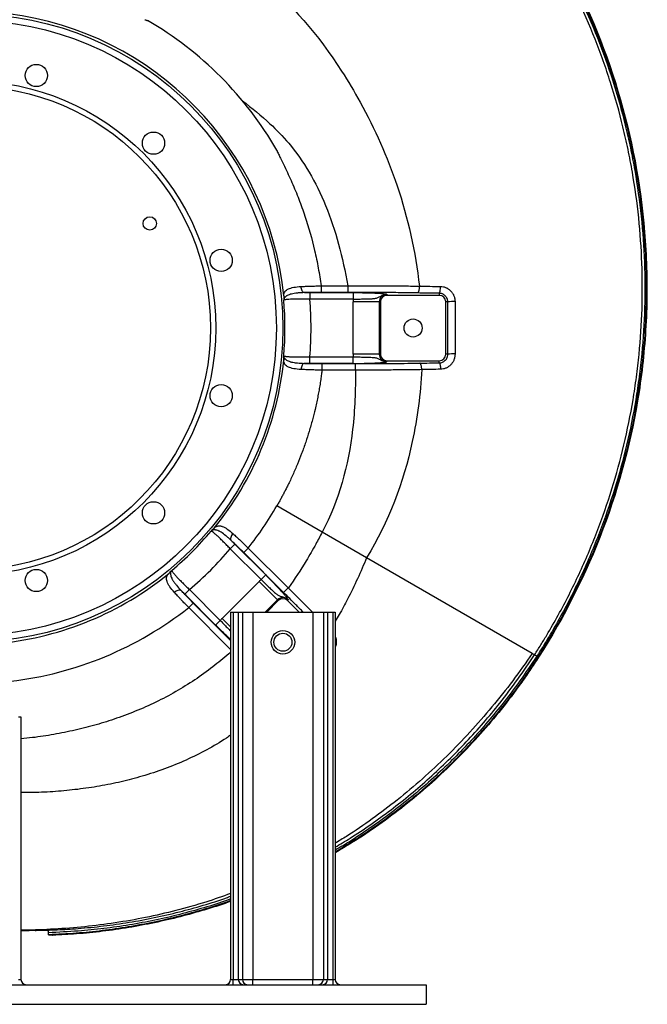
# Model space of a CAD drawing. Header units: millimetres. Extents: x 2 to 910, y 11 to 1153.
# Tile 2 of 7: x 429 to 910, y 11 to 764. Entities that reach past the tile are written whole.
import ezdxf

# ---------------------------------------------------------------- set-up
doc = ezdxf.new("R2010")
doc.units = ezdxf.units.MM

msp = doc.modelspace()

# ---------------------------------------------------------------- linework, layer by layer
at = {"color": 7, "linetype": 'Continuous', "lineweight": 25}
for p, q in [((651.38, 555.34), (684.67, 555.34)), ((651.38, 555.34), (651.38, 550.34)), ((684.67, 550.34), (651.38, 550.34)), ((684.67, 555.34), (684.67, 550.34)), ((710.4, 554.09), (710.4, 553.25)), ((750.4, 553.25), (710.4, 553.25)), ((750.4, 554.82), (750.4, 553.25)), ((704.56, 548.25), (684.59, 548.25)), ((684.59, 508.25), (684.59, 548.25)), ((704.56, 548.25), (704.56, 508.25)), ((704.56, 548.25), (705.4, 548.25)), ((705.4, 548.25), (705.4, 508.25)), ((755.4, 508.25), (755.4, 548.25)), ((756.9, 548.25), (755.4, 548.25)), ((651.38, 501.17), (651.38, 506.16)), ((651.38, 506.16), (684.67, 506.16)), ((704.56, 508.25), (684.59, 508.25)), ((684.67, 501.17), (684.67, 506.16)), ((704.56, 508.25), (705.4, 508.25)), ((756.96, 508.25), (755.4, 508.25)), ((684.67, 501.17), (651.38, 501.17)), ((660.7, 500.99), (686.24, 500.99)), ((710.4, 503.25), (750.4, 503.25)), ((710.4, 502.41), (710.4, 503.25)), ((750.4, 501.59), (750.4, 503.25)), ((737.01, 496.41), (737.01, 496.41)), ((660.86, 372.1), (626.15, 392.15)), ((694.84, 352.49), (660.86, 372.1)), ((594.09, 362.86), (590.56, 359.33)), ((594.09, 362.86), (617.63, 339.32)), ((614.1, 335.79), (590.56, 359.33)), ((604.34, 359.94), (600.81, 356.41)), ((631.38, 325.84), (600.81, 356.41)), ((604.34, 359.94), (634.91, 329.37)), ((821.61, 279.29), (694.84, 352.49)), ((617.63, 339.32), (614.1, 335.79)), ((584.28, 306.09), (612.56, 334.37)), ((626.69, 320.25), (612.56, 334.37)), ((555.79, 324.56), (559.32, 328.09)), ((579.33, 301.02), (555.79, 324.56)), ((559.32, 328.09), (582.86, 304.55)), ((634.91, 329.37), (631.38, 325.84)), ((558.72, 314.31), (562.25, 317.84)), ((627.28, 319.66), (618.46, 310.84)), ((626.69, 320.25), (627.28, 319.66)), ((634.95, 320.25), (634.35, 319.66)), ((643.17, 310.84), (634.35, 319.66)), ((590.82, 310.84), (590.82, 29.84)), ((590.82, 310.84), (592.72, 310.84)), ((592.72, 310.84), (592.72, 29.84)), ((592.72, 310.84), (596.7, 310.84)), ((596.7, 310.84), (596.7, 29.84)), ((596.7, 310.84), (599.87, 310.84)), ((599.87, 310.84), (599.87, 29.84)), ((599.87, 310.84), (607.82, 310.84)), ((607.82, 310.84), (607.82, 29.84)), ((607.82, 310.84), (653.82, 310.84)), ((653.82, 310.84), (653.82, 29.84)), ((653.82, 310.84), (661.77, 310.84)), ((661.77, 310.84), (661.77, 29.84)), ((661.77, 310.84), (664.93, 310.84)), ((664.93, 310.84), (664.93, 29.84)), ((664.93, 310.84), (668.91, 310.84)), ((668.91, 310.84), (668.91, 29.84)), ((668.91, 310.84), (670.82, 310.84)), ((670.82, 310.84), (670.82, 29.84)), ((579.33, 301.02), (582.86, 304.55)), ((823.38, 278.28), (821.61, 279.29)), ((823.38, 278.28), (823.38, 278.28)), ((825.96, 276.65), (825.95, 276.64)), ((825.95, 276.64), (826.39, 276.36)), ((825.96, 276.65), (826.4, 276.37)), ((826.4, 276.37), (826.39, 276.36)), ((428.49, 230.84), (430.4, 230.84)), ((430.4, 230.84), (430.4, 29.84)), ((432.35, 67.36), (430.4, 67.36)), ((442.7, 67.36), (434.98, 67.36)), ((451.53, 64.09), (451.53, 65.64)), ((40.4, 25.84), (740.4, 25.84)), ((428.49, 29.84), (430.4, 29.84)), ((434.35, 25.84), (440.4, 25.84)), ((440.4, 25.84), (440.4, 25.84)), ((590.82, 29.84), (592.72, 29.84)), ((592.72, 25.84), (592.72, 29.84)), ((592.72, 29.84), (596.7, 29.84)), ((596.7, 29.84), (599.87, 29.84)), ((599.87, 29.84), (607.82, 29.84)), ((607.82, 25.84), (607.82, 29.84)), ((607.82, 29.84), (653.82, 29.84)), ((653.82, 25.84), (653.82, 29.84)), ((653.82, 29.84), (661.77, 29.84)), ((661.77, 29.84), (664.93, 29.84)), ((664.93, 29.84), (668.91, 29.84)), ((668.91, 29.84), (668.91, 25.84)), ((668.91, 29.84), (670.82, 29.84)), ((740.4, 25.84), (740.4, 10.84)), ((40.4, 10.84), (740.4, 10.84))]:
    msp.add_line(p, q, dxfattribs=at)
at = {"color": 8, "linetype": 'Continuous', "lineweight": 25}
for p, q in [((562.25, 317.84), (590.82, 289.28)), ((626.69, 320.25), (617.27, 310.84)), ((590.82, 282.22), (558.72, 314.31)), ((590.82, 299.55), (584.28, 306.09)), ((430.4, 67.41), (432.35, 67.36))]:
    msp.add_line(p, q, dxfattribs=at)
at = {"color": 7, "linetype": 'Continuous', "lineweight": 25, "flags": 128}
for points in [[(647.28, 555.32), (646.79, 555.44), (646.33, 555.73), (645.89, 556.16), (645.5, 556.74), (645.17, 557.43), (644.91, 558.22), (644.73, 559.08), (644.63, 559.98)], [(659.98, 560.52), (669.98, 560.52), (670.86, 560.52), (680.38, 560.52)], [(750.4, 554.82), (750.59, 554.97), (750.78, 555.3), (750.95, 555.8), (751.1, 556.45), (751.23, 557.24), (751.32, 558.12), (751.38, 559.06), (751.4, 560.04)], [(680.37, 555.52), (670.86, 555.52), (660.04, 555.52)], [(647.28, 501.19), (646.79, 501.07), (646.33, 500.78), (645.89, 500.34), (645.5, 499.77), (645.17, 499.07), (644.91, 498.29), (644.73, 497.43), (644.63, 496.53)], [(750.4, 501.59), (750.58, 501.45), (750.75, 501.14), (750.91, 500.68), (751.05, 500.06), (751.17, 499.33), (751.26, 498.5), (751.32, 497.6), (751.35, 496.67)], [(686.23, 495.99), (676.23, 495.99), (660.7, 495.99)], [(592.6, 370.92), (592.03, 370.22), (591.56, 369.48), (591.18, 368.74), (590.93, 368.01), (590.79, 367.33), (590.79, 366.71), (590.92, 366.18), (591.18, 365.75)], [(547.73, 326.05), (548.44, 326.62), (549.17, 327.1), (549.92, 327.47), (550.64, 327.73), (551.32, 327.86), (551.94, 327.86), (552.47, 327.73), (552.9, 327.48)]]:
    msp.add_lwpolyline(points, dxfattribs=at)
at = {"color": 7, "linetype": 'Continuous', "lineweight": 25}
for centre, radius in [((390.4, 528.25), 240.4), ((390.4, 528.25), 235.42), ((442.17, 721.44), 8.5), ((390.4, 528.25), 189), ((390.4, 528.25), 185), ((531.82, 669.68), 8.5), ((528.97, 608.25), 5.1), ((583.59, 580.02), 8.5), ((730.4, 528.25), 6.9), ((583.59, 476.49), 8.5), ((531.82, 386.83), 8.5), ((442.17, 335.07), 8.5), ((630.82, 287.84), 9), ((630.82, 287.84), 6.9)]:
    msp.add_circle(centre, radius, dxfattribs=at)
for centre, radius, start, end in [((390.4, 528.25), 242.33, 5.84069, 82.78405), ((390.4, 528.25), 272.21, 30, 59.80897), ((634.77, 553.52), 3.36, 190.36695, 218.07953), ((390.4, 528.25), 261.91, 355.162, 4.838), ((710.4, 548.25), 25.81, 175.35718, 180), ((710.4, 548.25), 5.84, 90, 180), ((710.4, 548.25), 5, 90, 180), ((750.4, 548.25), 5, 0, 90), ((390.4, 528.25), 241.99, 354.94254, 5.05746), ((761.13, 504.56), 43.89, 88.24347, 95.53742), ((634.77, 502.99), 3.36, 141.92047, 169.63305), ((710.4, 508.25), 25.81, 180, 184.64282), ((710.4, 508.25), 5.84, 180, 270), ((710.4, 508.25), 5, 180, 270), ((750.4, 508.25), 5, 270, 0), ((761.18, 447.98), 60.42, 88.74225, 93.99726), ((390.4, 528.25), 242.33, 320.84069, 354.15931), ((390.4, 528.25), 272.21, 321.80618, 330), ((390.4, 528.25), 241.99, 309.94254, 320.05746), ((581.06, 373.32), 3.36, 145.36695, 173.07953), ((390.4, 528.25), 261.91, 310.162, 319.838), ((390.4, 528.25), 242.33, 275.84069, 309.15931), ((545.33, 337.59), 3.36, 96.92047, 124.63305), ((630.82, 316.12), 25.81, 130.35718, 135), ((630.82, 316.12), 5.84, 45, 135), ((630.82, 316.12), 5, 45, 135), ((390.4, 528.25), 272.21, 276.80618, 308.19382), ((602.53, 287.84), 25.81, 135, 139.64282), ((434.4, 29.84), 4, 180, 270), ((586.82, 29.84), 4, 270, 360), ((600.69, 29.83), 3.99, 179.82267, 269.82157), ((603.85, 29.83), 3.99, 179.82267, 269.82157), ((657.78, 29.83), 3.99, 270.17843, 0.17733), ((660.95, 29.83), 3.99, 270.17843, 0.17733), ((674.82, 29.84), 4, 180, 270)]:
    msp.add_arc(centre, radius, start, end, dxfattribs=at)
for points, knots in [([(532.43, 832.84), (542.56, 830.84), (571.62, 822.99), (624.03, 792.61), (663.98, 745.25), (697.36, 688.94), (721.45, 635.19), (732.22, 586.63), (735.17, 560.31)], [0, 0, 0, 0, 0.0541671, 0.1618914, 0.3315969, 0.379386, 0.5013024, 0.6384022, 0.6384022, 0.6384022, 0.6384022]), ([(841.13, 813.95), (852.73, 793.26), (862.79, 772.03), (875.67, 739.39), (879.6, 728.38), (886.7, 706.1), (889.88, 694.82), (894.08, 677.7), (895.39, 671.97), (897.81, 660.42), (898.92, 654.61), (901.98, 637.09), (903.61, 625.41), (906.08, 602.04), (906.92, 590.35), (907.82, 566.98), (907.87, 555.29), (907.18, 531.9), (906.44, 520.21), (904.74, 502.66), (904.07, 496.81), (902.91, 488.04), (902.5, 485.11), (901.63, 479.26), (901.17, 476.33), (898.74, 461.72), (896.41, 450.16), (890.99, 427.29), (887.9, 415.99), (880.99, 393.65), (877.16, 382.6), (868.76, 360.77), (864.18, 349.98), (856.76, 333.99), (854.19, 328.69), (848.85, 318.17), (846.09, 312.93), (837.52, 297.35), (831.46, 287.17), (825.04, 277.19)], [0, 0, 0, 0, 0.125, 0.125, 0.1875, 0.1875, 0.25, 0.25, 0.28125, 0.28125, 0.3125, 0.3125, 0.375, 0.375, 0.4375, 0.4375, 0.5, 0.5, 0.5625, 0.5625, 0.59375, 0.59375, 0.609375, 0.609375, 0.625, 0.625, 0.6875, 0.6875, 0.75, 0.75, 0.8125, 0.8125, 0.875, 0.875, 0.90625, 0.90625, 0.9375, 0.9375, 1, 1, 1, 1]), ([(841.87, 814.68), (844.91, 809.27), (847.85, 803.81), (867.42, 765.85), (880.8, 731.51), (900.05, 660.78), (905.91, 624.4), (908.98, 569.75), (909.04, 551.52), (907.27, 515.29), (905.44, 497.26), (897.19, 443.66), (887.99, 408.54), (862.35, 340.56), (845.91, 307.72), (825.96, 276.65)], [0.3537028, 0.3537028, 0.3537028, 0.3537028, 0.375, 0.375, 0.5, 0.5, 0.625, 0.625, 0.6875, 0.6875, 0.75, 0.75, 0.875, 0.875, 1, 1, 1, 1]), ([(841.97, 815.57), (845.14, 809.95), (848.21, 804.26), (867.9, 766.06), (881.3, 731.69), (900.56, 660.88), (906.43, 624.46), (909.5, 569.76), (909.57, 551.52), (907.79, 515.24), (905.97, 497.2), (897.71, 443.54), (888.49, 408.39), (862.82, 340.34), (846.37, 307.47), (826.4, 276.37)], [0.3528839, 0.3528839, 0.3528839, 0.3528839, 0.375, 0.375, 0.5, 0.5, 0.625, 0.625, 0.6875, 0.6875, 0.75, 0.75, 0.875, 0.875, 1, 1, 1, 1]), ([(823.38, 278.28), (824.97, 280.75), (826.54, 283.25), (829.64, 288.25), (831.17, 290.77), (835.69, 298.36), (838.61, 303.47), (844.29, 313.79), (847.04, 318.99), (852.34, 329.45), (854.9, 334.72), (862.28, 350.6), (866.83, 361.32), (875.19, 383.01), (879, 393.99), (885.89, 416.19), (888.96, 427.42), (894.36, 450.13), (896.69, 461.62), (899.12, 476.14), (899.58, 479.05), (900.45, 484.86), (900.87, 487.77), (902.02, 496.49), (902.69, 502.3), (904.41, 519.73), (905.16, 531.35), (905.87, 554.59), (905.83, 566.21), (904.98, 589.44), (904.17, 601.06), (901.75, 624.28), (900.15, 635.89), (897.14, 653.3), (896.04, 659.09), (893.64, 670.62), (892.35, 676.37), (888.17, 693.51), (885, 704.83), (879.66, 721.63), (877.79, 727.21), (873.85, 738.3), (871.78, 743.82), (861, 771.19), (850.92, 792.42), (839.4, 812.97)], [0, 0, 0, 0, 0.015625, 0.015625, 0.03125, 0.03125, 0.0625, 0.0625, 0.09375, 0.09375, 0.125, 0.125, 0.1875, 0.1875, 0.25, 0.25, 0.3125, 0.3125, 0.375, 0.375, 0.390625, 0.390625, 0.40625, 0.40625, 0.4375, 0.4375, 0.5, 0.5, 0.5625, 0.5625, 0.625, 0.625, 0.6875, 0.6875, 0.71875, 0.71875, 0.75, 0.75, 0.8125, 0.8125, 0.84375, 0.84375, 0.875, 0.875, 1, 1, 1, 1]), ([(525.2, 764.14), (525.54, 764.02), (525.89, 763.9), (526.41, 763.74), (526.58, 763.69), (526.93, 763.6), (527.11, 763.56), (527.29, 763.54)], [0, 0, 0, 0, 0.5, 0.5, 0.75, 0.75, 1, 1, 1, 1]), ([(599.97, 701.98), (607.22, 696.46), (619.57, 686.44), (642.99, 662.29), (666.01, 622.82), (676.7, 582.33), (680.38, 560.52)], [0.2684648, 0.2684648, 0.2684648, 0.2684648, 0.3315969, 0.379386, 0.5013024, 0.6308178, 0.6308178, 0.6308178, 0.6308178]), ([(626.15, 664.36), (626.13, 664.35), (626.13, 664.33), (626.12, 664.29), (626.12, 664.28), (626.13, 664.22), (626.14, 664.19), (626.17, 664.08), (626.19, 664.02), (626.26, 663.81), (626.31, 663.68), (626.47, 663.28), (626.59, 663.02), (626.95, 662.24), (627.19, 661.72), (627.94, 660.18), (628.45, 659.15), (629.98, 656.08), (630.99, 654.02), (633.98, 647.84), (635.91, 643.69), (638.67, 637.4), (639.57, 635.3), (641.31, 631.07), (642.16, 628.94), (644.64, 622.54), (646.19, 618.24), (650.53, 605.24), (653.02, 596.45), (655.6, 585.31), (656.09, 583.07), (657.01, 578.58), (657.45, 576.34), (658.67, 569.58), (659.38, 565.06), (659.98, 560.52)], [0, 0, 0, 0, 0.000488, 0.000488, 0.000977, 0.000977, 0.001953, 0.001953, 0.003906, 0.003906, 0.007812, 0.007812, 0.015625, 0.015625, 0.03125, 0.03125, 0.0625, 0.0625, 0.125, 0.125, 0.25, 0.25, 0.3125, 0.3125, 0.375, 0.375, 0.5, 0.5, 0.75, 0.75, 0.8125, 0.8125, 0.875, 0.875, 1, 1, 1, 1]), ([(631.47, 552.91), (631.48, 553.25), (631.51, 553.55), (631.59, 554.13), (631.65, 554.4), (631.8, 554.91), (631.9, 555.16), (632.12, 555.62), (632.24, 555.85), (632.68, 556.48), (633.04, 556.85), (633.68, 557.37), (633.92, 557.53), (634.42, 557.84), (634.69, 557.98), (636.11, 558.67), (637.49, 559.08), (640.77, 559.69), (642.6, 559.88), (644.63, 559.98)], [0, 0, 0, 0, 0.0625, 0.0625, 0.125, 0.125, 0.1875, 0.1875, 0.25, 0.25, 0.375, 0.375, 0.4375, 0.4375, 0.5, 0.5, 0.75, 0.75, 1, 1, 1, 1]), ([(644.63, 559.98), (645.78, 560.04), (646.97, 560.09), (649.41, 560.19), (650.67, 560.24), (653.26, 560.33), (654.59, 560.37), (657.27, 560.44), (658.62, 560.47), (659.98, 560.5)], [0, 0, 0, 0, 0.25, 0.25, 0.5, 0.5, 0.75, 0.75, 1, 1, 1, 1]), ([(659.98, 560.5), (659.98, 560.18), (659.98, 559.87), (659.99, 559.25), (659.99, 558.95), (659.99, 558.36), (659.99, 558.08), (660, 557.55), (660, 557.3), (660, 556.84), (660.01, 556.63), (660.01, 556.27), (660.02, 556.1), (660.02, 555.84), (660.03, 555.74), (660.04, 555.58), (660.04, 555.54), (660.04, 555.52)], [0, 0, 0, 0, 0.125, 0.125, 0.25, 0.25, 0.375, 0.375, 0.5, 0.5, 0.625, 0.625, 0.75, 0.75, 0.875, 0.875, 1, 1, 1, 1]), ([(680.38, 560.52), (680.38, 560.2), (680.38, 559.88), (680.38, 559.26), (680.38, 558.96), (680.38, 558.37), (680.37, 558.09), (680.37, 557.56), (680.37, 557.3), (680.37, 556.84), (680.37, 556.64), (680.37, 556.27), (680.37, 556.11), (680.37, 555.84), (680.37, 555.74), (680.37, 555.58), (680.37, 555.54), (680.37, 555.52)], [0, 0, 0, 0, 0.125, 0.125, 0.25, 0.25, 0.375, 0.375, 0.5, 0.5, 0.625, 0.625, 0.75, 0.75, 0.875, 0.875, 1, 1, 1, 1]), ([(680.38, 560.52), (682.7, 560.53), (685.03, 560.54), (689.68, 560.55), (691.99, 560.56), (698.93, 560.56), (703.54, 560.56), (710.42, 560.53), (712.71, 560.52), (717.26, 560.49), (719.53, 560.47), (726.29, 560.42), (730.76, 560.37), (735.17, 560.31)], [0, 0, 0, 0, 0.125, 0.125, 0.25, 0.25, 0.5, 0.5, 0.625, 0.625, 0.75, 0.75, 1, 1, 1, 1]), ([(735.17, 560.31), (735.17, 559.98), (735.16, 559.66), (735.13, 559.17), (735.12, 559.01), (735.09, 558.69), (735.07, 558.53), (735.01, 558.07), (734.96, 557.78), (734.85, 557.21), (734.78, 556.95), (734.63, 556.46), (734.55, 556.24), (734.37, 555.85), (734.28, 555.68), (734.09, 555.4), (733.99, 555.29), (733.78, 555.13), (733.67, 555.08), (733.57, 555.06)], [0, 0, 0, 0, 0.125, 0.125, 0.1875, 0.1875, 0.25, 0.25, 0.375, 0.375, 0.5, 0.5, 0.625, 0.625, 0.75, 0.75, 0.875, 0.875, 1, 1, 1, 1]), ([(751.4, 560.04), (752.13, 560.03), (752.86, 559.94), (753.93, 559.71), (754.28, 559.61), (754.98, 559.38), (755.33, 559.25), (756.34, 558.8), (756.98, 558.44), (757.88, 557.8), (758.18, 557.57), (758.74, 557.08), (759.01, 556.82), (759.77, 556.01), (760.23, 555.43), (760.83, 554.48), (761.02, 554.16), (761.35, 553.49), (761.51, 553.15), (761.78, 552.47), (761.9, 552.11), (762.11, 551.4), (762.19, 551.04), (762.41, 549.93), (762.48, 549.19), (762.48, 548.44)], [0, 0, 0, 0, 0.125, 0.125, 0.1875, 0.1875, 0.25, 0.25, 0.375, 0.375, 0.4375, 0.4375, 0.5, 0.5, 0.625, 0.625, 0.6875, 0.6875, 0.75, 0.75, 0.8125, 0.8125, 0.875, 0.875, 1, 1, 1, 1]), ([(632.13, 551.45), (631.95, 551.14), (631.81, 550.84), (631.58, 550.22), (631.5, 549.9), (631.45, 549.59)], [0, 0, 0, 0, 0.5, 0.5, 1, 1, 1, 1]), ([(651.38, 550.34), (650.13, 550.37), (648.9, 550.39), (647.09, 550.41), (646.49, 550.41), (645.29, 550.41), (644.7, 550.41), (642.96, 550.41), (641.86, 550.4), (640.28, 550.37), (639.77, 550.36), (638.78, 550.33), (638.3, 550.32), (636.93, 550.27), (636.1, 550.23), (634.99, 550.15), (634.64, 550.13), (633.98, 550.07), (633.69, 550.04), (632.87, 549.95), (632.43, 549.89), (631.94, 549.78), (631.8, 549.74), (631.58, 549.67), (631.5, 549.63), (631.45, 549.59)], [0, 0, 0, 0, 0.125, 0.125, 0.1875, 0.1875, 0.25, 0.25, 0.375, 0.375, 0.4375, 0.4375, 0.5, 0.5, 0.625, 0.625, 0.6875, 0.6875, 0.75, 0.75, 0.875, 0.875, 0.9375, 0.9375, 1, 1, 1, 1]), ([(647.28, 555.32), (646.32, 555.3), (645.39, 555.26), (644.04, 555.18), (643.6, 555.15), (642.73, 555.08), (642.3, 555.04), (640.21, 554.83), (638.72, 554.58), (637.07, 554.19), (636.75, 554.11), (636.14, 553.93), (635.85, 553.84), (635.03, 553.55), (634.53, 553.34), (633.86, 552.99), (633.65, 552.87), (633.26, 552.62), (633.09, 552.49), (632.6, 552.09), (632.33, 551.79), (632.13, 551.45)], [0, 0, 0, 0, 0.125, 0.125, 0.1875, 0.1875, 0.25, 0.25, 0.5, 0.5, 0.5625, 0.5625, 0.625, 0.625, 0.75, 0.75, 0.8125, 0.8125, 0.875, 0.875, 1, 1, 1, 1]), ([(660.04, 555.52), (658.91, 555.52), (657.79, 555.51), (655.56, 555.49), (654.45, 555.48), (652.3, 555.45), (651.26, 555.43), (649.22, 555.38), (648.24, 555.35), (647.28, 555.32)], [0, 0, 0, 0, 0.25, 0.25, 0.5, 0.5, 0.75, 0.75, 1, 1, 1, 1]), ([(733.57, 555.06), (729.29, 555.14), (724.95, 555.2), (718.38, 555.29), (716.18, 555.31), (711.76, 555.36), (709.54, 555.38), (702.86, 555.44), (698.38, 555.47), (691.65, 555.5), (689.4, 555.51), (684.88, 555.52), (682.63, 555.52), (680.37, 555.52)], [0, 0, 0, 0, 0.25, 0.25, 0.375, 0.375, 0.5, 0.5, 0.75, 0.75, 0.875, 0.875, 1, 1, 1, 1]), ([(684.67, 555.34), (686.28, 555.34), (687.86, 555.33), (690.19, 555.31), (690.96, 555.3), (692.49, 555.27), (693.25, 555.26), (695.47, 555.21), (696.88, 555.17), (698.89, 555.11), (699.54, 555.08), (700.8, 555.03), (701.41, 555), (703.15, 554.92), (704.19, 554.86), (705.6, 554.76), (706.04, 554.72), (706.87, 554.65), (707.24, 554.61), (707.94, 554.54), (708.26, 554.5), (708.83, 554.42), (709.09, 554.38), (709.54, 554.3), (709.74, 554.26), (710.01, 554.2), (710.09, 554.18), (710.21, 554.15), (710.25, 554.14), (710.33, 554.12), (710.37, 554.11), (710.4, 554.09)], [0, 0, 0, 0, 0.125, 0.125, 0.1875, 0.1875, 0.25, 0.25, 0.375, 0.375, 0.4375, 0.4375, 0.5, 0.5, 0.625, 0.625, 0.6875, 0.6875, 0.75, 0.75, 0.8125, 0.8125, 0.875, 0.875, 0.9375, 0.9375, 0.96875, 0.96875, 0.984375, 0.984375, 1, 1, 1, 1]), ([(684.67, 550.34), (686.09, 550.37), (687.49, 550.4), (689.54, 550.43), (690.22, 550.44), (691.23, 550.46), (691.57, 550.46), (692.23, 550.48), (692.55, 550.48), (694.16, 550.51), (695.38, 550.54), (697.1, 550.6), (697.66, 550.62), (698.72, 550.68), (699.22, 550.71), (700.19, 550.8), (700.65, 550.85), (701.52, 550.98), (701.93, 551.06), (702.73, 551.25), (703.1, 551.37), (703.84, 551.66), (704.2, 551.83), (704.93, 552.23), (705.31, 552.46), (706.13, 552.93), (706.58, 553.18), (707.55, 553.61), (708.08, 553.8), (708.92, 553.99), (709.21, 554.04), (709.65, 554.08), (709.8, 554.09), (710.03, 554.1), (710.1, 554.1), (710.25, 554.1), (710.33, 554.1), (710.4, 554.09)], [0, 0, 0, 0, 0.125, 0.125, 0.1875, 0.1875, 0.21875, 0.21875, 0.25, 0.25, 0.375, 0.375, 0.4375, 0.4375, 0.5, 0.5, 0.5625, 0.5625, 0.625, 0.625, 0.6875, 0.6875, 0.75, 0.75, 0.8125, 0.8125, 0.875, 0.875, 0.9375, 0.9375, 0.96875, 0.96875, 0.984375, 0.984375, 0.992187, 0.992187, 1, 1, 1, 1]), ([(756.9, 548.25), (756.9, 548.69), (756.85, 549.12), (756.68, 549.98), (756.55, 550.39), (756.3, 550.99), (756.2, 551.18), (755.99, 551.56), (755.88, 551.75), (755.51, 552.29), (755.24, 552.62), (754.63, 553.22), (754.29, 553.49), (753.58, 553.96), (753.21, 554.16), (752.63, 554.4), (752.43, 554.47), (752.03, 554.59), (751.83, 554.64), (751.22, 554.77), (750.81, 554.81), (750.4, 554.82)], [0, 0, 0, 0, 0.125, 0.125, 0.25, 0.25, 0.3125, 0.3125, 0.375, 0.375, 0.5, 0.5, 0.625, 0.625, 0.75, 0.75, 0.8125, 0.8125, 0.875, 0.875, 1, 1, 1, 1]), ([(631.45, 506.92), (631.55, 506.84), (631.77, 506.77), (632.26, 506.66), (632.45, 506.62), (632.9, 506.56), (633.14, 506.52), (633.96, 506.43), (634.6, 506.38), (635.72, 506.31), (636.11, 506.28), (636.95, 506.24), (637.38, 506.23), (638.75, 506.17), (639.73, 506.15), (641.32, 506.12), (641.86, 506.11), (642.97, 506.1), (644.1, 506.09), (645.26, 506.09), (646.45, 506.1), (647.06, 506.1), (648.9, 506.12), (650.13, 506.14), (651.38, 506.16)], [0, 0, 0, 0, 0.125, 0.125, 0.1875, 0.1875, 0.25, 0.25, 0.375, 0.375, 0.4375, 0.4375, 0.5, 0.5, 0.625, 0.625, 0.6875, 0.6875, 0.75, 0.8125, 0.8125, 0.875, 0.875, 1, 1, 1, 1]), ([(632.13, 505.06), (631.95, 505.36), (631.81, 505.67), (631.58, 506.29), (631.5, 506.61), (631.45, 506.92)], [0, 0, 0, 0, 0.5, 0.5, 1, 1, 1, 1]), ([(632.13, 505.06), (632.23, 504.89), (632.35, 504.73), (632.62, 504.43), (632.77, 504.28), (633.26, 503.87), (633.64, 503.63), (634.52, 503.17), (635.02, 502.96), (635.86, 502.67), (636.15, 502.58), (636.76, 502.4), (637.07, 502.32), (638.06, 502.08), (638.76, 501.94), (639.88, 501.76), (640.27, 501.7), (641.06, 501.6), (641.48, 501.55), (643.56, 501.33), (645.35, 501.23), (647.28, 501.19)], [0, 0, 0, 0, 0.0625, 0.0625, 0.125, 0.125, 0.25, 0.25, 0.375, 0.375, 0.4375, 0.4375, 0.5, 0.5, 0.625, 0.625, 0.6875, 0.6875, 0.75, 0.75, 1, 1, 1, 1]), ([(684.67, 506.16), (686.09, 506.14), (687.49, 506.11), (689.54, 506.08), (690.22, 506.07), (691.23, 506.05), (691.57, 506.04), (692.23, 506.03), (692.55, 506.03), (694.16, 506), (695.38, 505.97), (697.1, 505.91), (697.66, 505.89), (698.72, 505.83), (699.22, 505.79), (700.19, 505.71), (700.65, 505.66), (701.52, 505.53), (701.93, 505.45), (702.73, 505.25), (703.1, 505.14), (703.84, 504.85), (704.2, 504.68), (704.93, 504.28), (705.31, 504.05), (706.13, 503.58), (706.58, 503.33), (707.55, 502.9), (708.08, 502.71), (708.92, 502.52), (709.21, 502.47), (709.65, 502.43), (709.8, 502.42), (710.03, 502.41), (710.1, 502.41), (710.25, 502.41), (710.33, 502.41), (710.4, 502.41)], [0, 0, 0, 0, 0.125, 0.125, 0.1875, 0.1875, 0.21875, 0.21875, 0.25, 0.25, 0.375, 0.375, 0.4375, 0.4375, 0.5, 0.5, 0.5625, 0.5625, 0.625, 0.625, 0.6875, 0.6875, 0.75, 0.75, 0.8125, 0.8125, 0.875, 0.875, 0.9375, 0.9375, 0.96875, 0.96875, 0.984375, 0.984375, 0.992187, 0.992187, 1, 1, 1, 1]), ([(750.4, 501.59), (750.82, 501.59), (751.24, 501.64), (752.07, 501.82), (752.48, 501.94), (753.26, 502.27), (753.64, 502.47), (754.36, 502.95), (754.69, 503.22), (755.15, 503.68), (755.3, 503.84), (755.58, 504.18), (755.71, 504.35), (756.08, 504.9), (756.28, 505.28), (756.54, 505.88), (756.61, 506.09), (756.74, 506.52), (756.79, 506.73), (756.92, 507.37), (756.96, 507.81), (756.96, 508.25)], [0, 0, 0, 0, 0.125, 0.125, 0.25, 0.25, 0.375, 0.375, 0.5, 0.5, 0.5625, 0.5625, 0.625, 0.625, 0.75, 0.75, 0.8125, 0.8125, 0.875, 0.875, 1, 1, 1, 1]), ([(762.5, 508.39), (762.5, 507.63), (762.43, 506.88), (762.22, 505.78), (762.13, 505.42), (761.92, 504.69), (761.8, 504.33), (761.39, 503.29), (761.05, 502.62), (760.25, 501.36), (759.79, 500.75), (758.77, 499.67), (758.21, 499.18), (757.29, 498.53), (756.98, 498.32), (756.33, 497.95), (755.67, 497.61), (754.98, 497.35), (754.28, 497.11), (753.92, 497.01), (752.83, 496.77), (752.09, 496.68), (751.35, 496.67)], [0, 0, 0, 0, 0.125, 0.125, 0.1875, 0.1875, 0.25, 0.25, 0.375, 0.375, 0.5, 0.5, 0.625, 0.625, 0.6875, 0.6875, 0.75, 0.8125, 0.8125, 0.875, 0.875, 1, 1, 1, 1]), ([(644.63, 496.53), (642.6, 496.63), (640.77, 496.82), (638.33, 497.27), (637.56, 497.46), (636.17, 497.88), (635.54, 498.12), (634.41, 498.66), (633.91, 498.96), (633.04, 499.66), (632.68, 500.03), (632.1, 500.87), (631.88, 501.33), (631.65, 502.1), (631.59, 502.37), (631.51, 502.95), (631.48, 503.26), (631.47, 503.59)], [0, 0, 0, 0, 0.25, 0.25, 0.375, 0.375, 0.5, 0.5, 0.625, 0.625, 0.75, 0.75, 0.875, 0.875, 0.9375, 0.9375, 1, 1, 1, 1]), ([(647.28, 501.19), (648.28, 501.16), (649.32, 501.13), (650.94, 501.09), (651.49, 501.08), (652.6, 501.06), (653.17, 501.05), (654.87, 501.02), (656.01, 501.01), (658.34, 500.99), (659.51, 500.99), (660.7, 500.99)], [0, 0, 0, 0, 0.25, 0.25, 0.375, 0.375, 0.5, 0.5, 0.75, 0.75, 1, 1, 1, 1]), ([(660.7, 500.99), (660.7, 500.95), (660.7, 500.8), (660.7, 500.27), (660.7, 499.89), (660.7, 498.98), (660.7, 498.43), (660.7, 497.26), (660.7, 496.63), (660.7, 495.99)], [0, 0, 0, 0, 0.25, 0.25, 0.5, 0.5, 0.75, 0.75, 1, 1, 1, 1]), ([(684.67, 501.17), (686.28, 501.17), (687.86, 501.18), (690.19, 501.2), (690.96, 501.21), (692.49, 501.24), (693.25, 501.25), (695.47, 501.3), (696.88, 501.33), (698.89, 501.4), (699.54, 501.42), (700.8, 501.48), (701.41, 501.5), (703.15, 501.59), (704.19, 501.65), (705.6, 501.75), (706.04, 501.79), (706.87, 501.86), (707.24, 501.9), (707.94, 501.97), (708.26, 502.01), (708.83, 502.09), (709.09, 502.13), (709.54, 502.21), (709.74, 502.25), (710.01, 502.31), (710.09, 502.33), (710.21, 502.36), (710.25, 502.37), (710.33, 502.39), (710.37, 502.4), (710.4, 502.41)], [0, 0, 0, 0, 0.125, 0.125, 0.1875, 0.1875, 0.25, 0.25, 0.375, 0.375, 0.4375, 0.4375, 0.5, 0.5, 0.625, 0.625, 0.6875, 0.6875, 0.75, 0.75, 0.8125, 0.8125, 0.875, 0.875, 0.9375, 0.9375, 0.96875, 0.96875, 0.984375, 0.984375, 1, 1, 1, 1]), ([(686.23, 495.99), (686.23, 496.31), (686.23, 496.63), (686.23, 497.25), (686.23, 497.55), (686.24, 498.14), (686.24, 498.42), (686.24, 498.95), (686.24, 499.21), (686.24, 499.66), (686.24, 499.87), (686.24, 500.24), (686.24, 500.4), (686.24, 500.67), (686.24, 500.77), (686.24, 500.88), (686.24, 500.92), (686.24, 500.96), (686.24, 500.98), (686.24, 500.99)], [0, 0, 0, 0, 0.125, 0.125, 0.25, 0.25, 0.375, 0.375, 0.5, 0.5, 0.625, 0.625, 0.75, 0.75, 0.875, 0.875, 0.9375, 0.9375, 1, 1, 1, 1]), ([(686.24, 500.99), (694.59, 500.99), (702.94, 501.02), (719.44, 501.15), (727.54, 501.25), (735.49, 501.39)], [0, 0, 0, 0, 0.5, 0.5, 1, 1, 1, 1]), ([(737.01, 496.41), (737.01, 496.73), (736.99, 497.04), (736.95, 497.66), (736.91, 497.97), (736.83, 498.55), (736.78, 498.83), (736.67, 499.36), (736.61, 499.62), (736.47, 500.07), (736.39, 500.28), (736.23, 500.65), (736.14, 500.81), (735.97, 501.07), (735.87, 501.18), (735.68, 501.33), (735.59, 501.37), (735.49, 501.39)], [0, 0, 0, 0, 0.125, 0.125, 0.25, 0.25, 0.375, 0.375, 0.5, 0.5, 0.625, 0.625, 0.75, 0.75, 0.875, 0.875, 1, 1, 1, 1]), ([(660.7, 495.99), (660.63, 495.47), (660.51, 494.41), (660.2, 492.02), (659.72, 488.56), (659.04, 484.19), (658.26, 479.69), (657.12, 473.66), (655.55, 466.44), (653.35, 457.67), (650.97, 449.31), (648.21, 440.71), (645.24, 432.43), (641.94, 424.06), (638.42, 415.94), (635.44, 409.65), (633.24, 405.23), (631.86, 402.55), (630.47, 399.91), (629.05, 397.29), (627.61, 394.71), (626.63, 393), (626.15, 392.15)], [0, 0, 0, 0, 0.014429, 0.029132, 0.065556, 0.109427, 0.149656, 0.189753, 0.27647, 0.350835, 0.435883, 0.513068, 0.596612, 0.675458, 0.757892, 0.837533, 0.864993, 0.892291, 0.919433, 0.946428, 0.973281, 1, 1, 1, 1]), ([(660.7, 495.99), (659.27, 496.02), (657.87, 496.05), (655.09, 496.13), (653.72, 496.17), (651.68, 496.24), (651.01, 496.26), (649.67, 496.31), (649.01, 496.33), (647.08, 496.41), (645.83, 496.47), (644.63, 496.53)], [0, 0, 0, 0, 0.25, 0.25, 0.5, 0.5, 0.625, 0.625, 0.75, 0.75, 1, 1, 1, 1]), ([(686.23, 495.99), (686.48, 480.88), (684.74, 437.58), (673.72, 396.16), (660.86, 372.1)], [0.7549527, 0.7549527, 0.7549527, 0.7549527, 0.8407135, 1, 1, 1, 1]), ([(737.01, 496.41), (734.96, 496.37), (732.9, 496.34), (728.76, 496.28), (726.68, 496.26), (720.41, 496.18), (716.2, 496.14), (709.82, 496.09), (707.69, 496.07), (703.42, 496.05), (701.28, 496.03), (694.85, 496.01), (690.54, 496), (686.23, 495.99)], [0, 0, 0, 0, 0.125, 0.125, 0.25, 0.25, 0.5, 0.5, 0.625, 0.625, 0.75, 0.75, 1, 1, 1, 1]), ([(737.01, 496.41), (736.03, 478.01), (729.69, 427.95), (711.81, 379.92), (694.84, 352.49)], [0.7475831, 0.7475831, 0.7475831, 0.7475831, 0.8407135, 1, 1, 1, 1]), ([(751.35, 496.67), (748.92, 496.63), (746.52, 496.59), (741.74, 496.51), (739.36, 496.46), (737.01, 496.41)], [0, 0, 0, 0, 0.5, 0.5, 1, 1, 1, 1]), ([(578.3, 375.23), (578.54, 375.46), (578.78, 375.66), (579.25, 376), (579.48, 376.15), (579.95, 376.41), (580.19, 376.52), (580.67, 376.69), (580.92, 376.76), (581.67, 376.89), (582.19, 376.91), (583.01, 376.81), (583.29, 376.76), (583.87, 376.63), (584.16, 376.54), (585.64, 376.02), (586.91, 375.33), (589.67, 373.45), (591.1, 372.28), (592.6, 370.92)], [0, 0, 0, 0, 0.0625, 0.0625, 0.125, 0.125, 0.1875, 0.1875, 0.25, 0.25, 0.375, 0.375, 0.4375, 0.4375, 0.5, 0.5, 0.75, 0.75, 1, 1, 1, 1]), ([(577.73, 373.73), (577.39, 373.64), (577.07, 373.52), (576.47, 373.25), (576.19, 373.08), (575.93, 372.89)], [0, 0, 0, 0, 0.5, 0.5, 1, 1, 1, 1]), ([(590.56, 359.33), (589.7, 360.23), (588.84, 361.12), (587.57, 362.41), (587.15, 362.84), (586.31, 363.69), (585.89, 364.11), (584.65, 365.33), (583.86, 366.11), (582.73, 367.2), (582.36, 367.55), (581.64, 368.24), (581.29, 368.56), (580.29, 369.5), (579.67, 370.05), (578.83, 370.79), (578.57, 371.02), (578.07, 371.44), (577.84, 371.63), (577.2, 372.15), (576.84, 372.41), (576.41, 372.68), (576.29, 372.76), (576.08, 372.86), (576, 372.88), (575.93, 372.89)], [0, 0, 0, 0, 0.125, 0.125, 0.1875, 0.1875, 0.25, 0.25, 0.375, 0.375, 0.4375, 0.4375, 0.5, 0.5, 0.625, 0.625, 0.6875, 0.6875, 0.75, 0.75, 0.875, 0.875, 0.9375, 0.9375, 1, 1, 1, 1]), ([(591.18, 365.75), (590.49, 366.42), (589.8, 367.05), (588.79, 367.95), (588.46, 368.24), (587.79, 368.8), (587.46, 369.08), (585.83, 370.4), (584.61, 371.29), (583.16, 372.17), (582.88, 372.34), (582.32, 372.64), (582.05, 372.78), (581.26, 373.17), (580.76, 373.37), (580.05, 373.6), (579.81, 373.66), (579.36, 373.76), (579.15, 373.79), (578.51, 373.85), (578.12, 373.83), (577.73, 373.73)], [0, 0, 0, 0, 0.125, 0.125, 0.1875, 0.1875, 0.25, 0.25, 0.5, 0.5, 0.5625, 0.5625, 0.625, 0.625, 0.75, 0.75, 0.8125, 0.8125, 0.875, 0.875, 1, 1, 1, 1]), ([(592.6, 370.92), (593.49, 370.11), (594.41, 369.27), (596.3, 367.54), (597.26, 366.64), (598.75, 365.25), (599.25, 364.78), (600.26, 363.83), (600.77, 363.35), (602.29, 361.9), (603.32, 360.92), (604.34, 359.94)], [0, 0, 0, 0, 0.25, 0.25, 0.5, 0.5, 0.625, 0.625, 0.75, 0.75, 1, 1, 1, 1]), ([(660.86, 372.1), (660.07, 370.57), (658.48, 367.52), (654.47, 360.12), (647, 347.19), (639.75, 336.15), (634.96, 329.44), (634.91, 329.37)], [0, 0, 0, 0, 0.0154066, 0.0308131, 0.0752934, 0.1494272, 0.1501727, 0.1501727, 0.1501727, 0.1501727]), ([(600.81, 356.41), (599.97, 357.25), (599.13, 358.08), (597.88, 359.31), (597.47, 359.72), (596.64, 360.53), (596.23, 360.93), (595.01, 362.11), (594.21, 362.88), (592.67, 364.35), (591.91, 365.07), (591.18, 365.75)], [0, 0, 0, 0, 0.25, 0.25, 0.375, 0.375, 0.5, 0.5, 0.75, 0.75, 1, 1, 1, 1]), ([(694.84, 352.49), (692.57, 347.11), (688.06, 336.4), (680.94, 321.95), (675.18, 311.12), (671.84, 305.57), (670.82, 303.86)], [0, 0, 0, 0, 0.322587, 0.641814, 0.890201, 1, 1, 1, 1]), ([(547.73, 326.05), (546.37, 327.56), (545.21, 328.99), (543.81, 331.04), (543.39, 331.71), (542.7, 332.99), (542.43, 333.61), (542.01, 334.79), (541.87, 335.36), (541.75, 336.46), (541.76, 336.98), (541.95, 337.98), (542.11, 338.46), (542.5, 339.17), (542.65, 339.4), (543, 339.88), (543.2, 340.11), (543.43, 340.35)], [0, 0, 0, 0, 0.25, 0.25, 0.375, 0.375, 0.5, 0.5, 0.625, 0.625, 0.75, 0.75, 0.875, 0.875, 0.9375, 0.9375, 1, 1, 1, 1]), ([(544.93, 340.92), (544.88, 340.73), (544.85, 340.54), (544.82, 340.13), (544.83, 339.93), (544.89, 339.29), (544.98, 338.84), (545.28, 337.9), (545.49, 337.4), (545.87, 336.6), (546.01, 336.33), (546.32, 335.77), (546.49, 335.49), (547.01, 334.63), (547.41, 334.03), (548.08, 333.11), (548.31, 332.8), (548.8, 332.16), (549.05, 331.84), (550.37, 330.21), (551.57, 328.86), (552.9, 327.48)], [0, 0, 0, 0, 0.0625, 0.0625, 0.125, 0.125, 0.25, 0.25, 0.375, 0.375, 0.4375, 0.4375, 0.5, 0.5, 0.625, 0.625, 0.6875, 0.6875, 0.75, 0.75, 1, 1, 1, 1]), ([(544.93, 340.92), (545.02, 341.27), (545.13, 341.59), (545.41, 342.19), (545.57, 342.47), (545.76, 342.72)], [0, 0, 0, 0, 0.5, 0.5, 1, 1, 1, 1]), ([(545.76, 342.72), (545.78, 342.59), (545.88, 342.39), (546.15, 341.96), (546.26, 341.8), (546.53, 341.44), (546.68, 341.24), (547.19, 340.6), (547.61, 340.11), (548.35, 339.27), (548.61, 338.97), (549.17, 338.36), (549.47, 338.03), (550.4, 337.04), (551.07, 336.32), (552.17, 335.18), (552.55, 334.79), (553.33, 334), (554.12, 333.2), (554.95, 332.37), (555.79, 331.53), (556.22, 331.1), (557.53, 329.82), (558.42, 328.96), (559.32, 328.09)], [0, 0, 0, 0, 0.125, 0.125, 0.1875, 0.1875, 0.25, 0.25, 0.375, 0.375, 0.4375, 0.4375, 0.5, 0.5, 0.625, 0.625, 0.6875, 0.6875, 0.75, 0.8125, 0.8125, 0.875, 0.875, 1, 1, 1, 1]), ([(617.63, 339.32), (618.77, 338.19), (619.88, 337.07), (621.51, 335.4), (622.05, 334.85), (623.11, 333.75), (623.64, 333.2), (625.18, 331.6), (626.15, 330.57), (627.52, 329.11), (627.97, 328.63), (628.82, 327.7), (629.23, 327.25), (630.4, 325.97), (631.1, 325.18), (632.02, 324.12), (632.31, 323.78), (632.84, 323.14), (633.08, 322.85), (633.52, 322.3), (633.72, 322.05), (634.07, 321.59), (634.22, 321.38), (634.49, 321), (634.6, 320.83), (634.74, 320.6), (634.79, 320.53), (634.85, 320.42), (634.87, 320.39), (634.91, 320.32), (634.93, 320.28), (634.95, 320.25)], [0, 0, 0, 0, 0.125, 0.125, 0.1875, 0.1875, 0.25, 0.25, 0.375, 0.375, 0.4375, 0.4375, 0.5, 0.5, 0.625, 0.625, 0.6875, 0.6875, 0.75, 0.75, 0.8125, 0.8125, 0.875, 0.875, 0.9375, 0.9375, 0.96875, 0.96875, 0.984375, 0.984375, 1, 1, 1, 1]), ([(614.1, 335.79), (615.13, 334.81), (616.13, 333.84), (617.61, 332.41), (618.1, 331.94), (618.82, 331.24), (619.06, 331), (619.54, 330.54), (619.77, 330.32), (620.93, 329.2), (621.81, 328.36), (623.07, 327.19), (623.48, 326.81), (624.27, 326.1), (624.65, 325.77), (625.4, 325.14), (625.76, 324.86), (626.46, 324.33), (626.81, 324.09), (627.51, 323.67), (627.86, 323.49), (628.59, 323.17), (628.96, 323.04), (629.76, 322.8), (630.19, 322.69), (631.11, 322.45), (631.6, 322.3), (632.59, 321.92), (633.09, 321.69), (633.82, 321.22), (634.06, 321.05), (634.41, 320.77), (634.52, 320.67), (634.68, 320.52), (634.74, 320.47), (634.84, 320.36), (634.9, 320.31), (634.95, 320.25)], [0, 0, 0, 0, 0.125, 0.125, 0.1875, 0.1875, 0.21875, 0.21875, 0.25, 0.25, 0.375, 0.375, 0.4375, 0.4375, 0.5, 0.5, 0.5625, 0.5625, 0.625, 0.625, 0.6875, 0.6875, 0.75, 0.75, 0.8125, 0.8125, 0.875, 0.875, 0.9375, 0.9375, 0.96875, 0.96875, 0.984375, 0.984375, 0.992187, 0.992187, 1, 1, 1, 1]), ([(558.72, 314.31), (557.73, 315.34), (556.76, 316.36), (554.85, 318.37), (553.9, 319.37), (552.51, 320.86), (552.05, 321.36), (551.14, 322.33), (550.7, 322.82), (549.38, 324.24), (548.54, 325.16), (547.73, 326.05)], [0, 0, 0, 0, 0.25, 0.25, 0.5, 0.5, 0.625, 0.625, 0.75, 0.75, 1, 1, 1, 1]), ([(552.9, 327.48), (553.59, 326.74), (554.31, 325.99), (555.42, 324.82), (555.8, 324.42), (556.58, 323.62), (556.97, 323.21), (558.15, 321.99), (558.95, 321.17), (560.58, 319.52), (561.41, 318.69), (562.25, 317.84)], [0, 0, 0, 0, 0.25, 0.25, 0.375, 0.375, 0.5, 0.5, 0.75, 0.75, 1, 1, 1, 1]), ([(821.61, 279.29), (816.69, 272.29), (806.86, 258.3), (790.88, 238.25), (774.05, 219), (756.32, 200.67), (737.74, 183.31), (718.71, 167.27), (699.25, 152.61), (683.41, 141.62), (673.7, 135.83), (670.82, 134.11)], [0, 0, 0, 0, 0.121759, 0.243266, 0.364457, 0.485298, 0.605808, 0.726031, 0.839184, 0.952214, 1, 1, 1, 1]), ([(825.95, 276.64), (823.72, 273.23), (819.26, 266.4), (809.92, 252.97), (797.52, 236.63), (781.61, 217.8), (764.71, 199.84), (746.92, 182.85), (728.29, 166.86), (708.85, 151.94), (689.72, 138.67), (676.76, 130.93), (670.82, 127.37)], [0, 0, 0, 0, 0.056288, 0.112573, 0.225879, 0.339347, 0.452814, 0.566119, 0.67886, 0.791602, 0.904343, 1, 1, 1, 1]), ([(826.39, 276.36), (824.16, 272.94), (819.7, 266.12), (810.36, 252.68), (797.97, 236.34), (782.05, 217.51), (765.16, 199.55), (747.38, 182.56), (728.75, 166.56), (709.32, 151.63), (690.04, 138.25), (676.92, 130.41), (670.82, 126.75)], [0, 0, 0, 0, 0.056144, 0.112284, 0.225298, 0.338472, 0.451646, 0.564659, 0.677111, 0.789562, 0.902015, 1, 1, 1, 1]), ([(823.38, 278.28), (823.4, 278.26), (823.45, 278.23), (823.59, 278.13), (823.65, 278.1), (823.77, 278.02), (823.84, 277.97), (823.99, 277.87), (824.08, 277.82), (824.25, 277.71), (824.34, 277.65), (824.54, 277.52), (824.63, 277.46), (824.84, 277.32), (824.94, 277.26), (825.04, 277.19)], [0, 0, 0, 0, 0.25, 0.25, 0.375, 0.375, 0.5, 0.5, 0.625, 0.625, 0.75, 0.75, 0.875, 0.875, 1, 1, 1, 1]), ([(590.82, 216.8), (589.75, 216.03), (583.92, 211.89), (572.55, 205.42), (556.75, 197.5), (540.22, 190.78), (523.6, 185.3), (507.01, 180.96), (490.56, 177.63), (473.84, 175.15), (456.9, 173.55), (442.39, 172.78), (433.55, 172.84), (430.4, 172.86)], [0, 0, 0, 0, 0.023313, 0.127184, 0.231815, 0.337366, 0.443922, 0.542497, 0.641893, 0.742037, 0.842822, 0.944144, 1, 1, 1, 1]), ([(590.82, 95.56), (584.52, 93.33), (570.74, 88.47), (549.02, 82.41), (525.83, 77.08), (502.54, 72.98), (479.25, 70), (456, 68.26), (439.7, 67.51), (431.17, 67.65), (430.4, 67.66)], [0, 0, 0, 0, 0.122245, 0.267616, 0.412989, 0.558322, 0.70096, 0.843452, 0.985861, 1, 1, 1, 1]), ([(590.82, 90.17), (590, 89.87), (583.2, 87.34), (570.17, 83.29), (551.46, 78.03), (532.22, 73.58), (512.52, 69.89), (492.68, 67.06), (472.34, 65), (458.6, 64.4), (451.53, 64.09)], [0, 0, 0, 0, 0.018414, 0.153008, 0.287485, 0.428236, 0.569119, 0.71, 0.85075, 1, 1, 1, 1]), ([(590.82, 89.61), (590.15, 89.36), (583.5, 86.88), (570.61, 82.88), (551.87, 77.6), (532.6, 73.13), (512.84, 69.41), (492.94, 66.57), (473.62, 64.6), (460.91, 63.98), (454.9, 63.68)], [0, 0, 0, 0, 0.015319, 0.15335, 0.29126, 0.43587, 0.580616, 0.725361, 0.869969, 1, 1, 1, 1]), ([(434.98, 67.36), (436.13, 67.41), (437.31, 67.44), (438.8, 67.45), (439.1, 67.45), (439.7, 67.44), (439.99, 67.44), (440.88, 67.43), (441.45, 67.42), (442.02, 67.4)], [0, 0, 0, 0, 0.5, 0.5, 0.625, 0.625, 0.75, 0.75, 1, 1, 1, 1]), ([(451.53, 65.64), (451.53, 65.83), (451.5, 66.02), (451.42, 66.39), (451.36, 66.55), (451.2, 66.85), (451.11, 66.98), (450.91, 67.2), (450.79, 67.29), (450.67, 67.36)], [0, 0, 0, 0, 0.25, 0.25, 0.5, 0.5, 0.75, 0.75, 1, 1, 1, 1]), ([(451.53, 64.09), (452.07, 64.07), (452.55, 64.05), (453.39, 63.99), (453.74, 63.96), (454.17, 63.91), (454.3, 63.89), (454.52, 63.85), (454.61, 63.83), (454.83, 63.77), (454.9, 63.73), (454.9, 63.68)], [0, 0, 0, 0, 0.25, 0.25, 0.5, 0.5, 0.625, 0.625, 0.75, 0.75, 1, 1, 1, 1])]:
    msp.add_open_spline(points, degree=3, knots=knots, dxfattribs=at)
for points in [[(659.98, 560.5), (659.98, 560.51), (659.98, 560.51), (659.98, 560.52)], [(680.38, 560.52), (680.38, 560.52), (680.38, 560.52), (680.38, 560.52)], [(735.17, 560.31), (740.48, 560.2), (745.9, 560.11), (751.4, 560.04)], [(735.17, 560.31), (735.17, 560.31), (735.17, 560.31), (735.17, 560.31)], [(631.47, 552.91), (631.46, 551.85), (631.46, 550.73), (631.45, 549.59)], [(647.28, 555.32), (648.63, 555.33), (649.99, 555.34), (651.38, 555.34)], [(750.4, 554.82), (744.69, 554.88), (739.08, 554.96), (733.57, 555.06)], [(756.96, 508.25), (756.95, 521.59), (756.92, 534.92), (756.9, 548.25)], [(762.48, 548.44), (762.52, 535.09), (762.52, 521.74), (762.5, 508.39)], [(631.47, 503.59), (631.46, 504.66), (631.46, 505.78), (631.45, 506.92)], [(651.38, 501.17), (650, 501.17), (648.63, 501.18), (647.28, 501.19)], [(735.49, 501.39), (740.39, 501.47), (745.36, 501.54), (750.4, 501.59)], [(686.23, 495.99), (686.23, 495.99), (686.23, 495.99), (686.23, 495.99)], [(737.01, 496.41), (737.01, 496.41), (737.01, 496.41), (737.01, 496.41)], [(578.3, 375.23), (577.54, 374.48), (576.75, 373.69), (575.93, 372.89)], [(591.18, 365.75), (592.14, 364.81), (593.11, 363.84), (594.09, 362.86)], [(543.43, 340.35), (544.17, 341.11), (544.96, 341.91), (545.76, 342.72)], [(555.79, 324.56), (554.82, 325.54), (553.85, 326.51), (552.9, 327.48)], [(432.35, 67.36), (433.23, 67.36), (434.1, 67.36), (434.98, 67.36)], [(442.7, 67.36), (442.48, 67.38), (442.25, 67.39), (442.02, 67.4)], [(450.67, 67.36), (448.02, 67.36), (445.36, 67.36), (442.7, 67.36)]]:
    msp.add_open_spline(points, degree=3, dxfattribs=at)
at = {"color": 8, "linetype": 'Continuous', "lineweight": 25}
for points, knots in [([(646.33, 310.84), (644.43, 312.74), (639.47, 317.75), (634.47, 322.74), (631.38, 325.84)], [0, 0, 0, 0, 0.381023, 1, 1, 1, 1]), ([(634.91, 329.37), (634.91, 329.37), (638.05, 326.24), (644.27, 320.06), (650.48, 313.89), (653.55, 310.84)], [0, 0, 0, 0, 0.000002, 0.505714, 1, 1, 1, 1]), ([(582.86, 304.55), (583.65, 303.74), (585.23, 302.1), (587.52, 299.73), (589.42, 297.77), (590.44, 296.68), (590.82, 296.28)], [0, 0, 0, 0, 0.278008, 0.556029, 0.835011, 1, 1, 1, 1]), ([(590.82, 289.96), (590.76, 290.01), (589.95, 290.75), (588.09, 292.5), (585.3, 295.15), (582.34, 298.03), (580.33, 300.03), (579.33, 301.02)], [0, 0, 0, 0, 0.017655, 0.263275, 0.508885, 0.754444, 1, 1, 1, 1]), ([(670.82, 292.17), (670.96, 291.81), (671.34, 290.83), (671.67, 288.47), (671.68, 286.03), (670.96, 284.5), (670.82, 284.19)], [0, 0, 0, 0, 0.143282, 0.385733, 0.8729, 1, 1, 1, 1]), ([(590.82, 280.24), (586.87, 276.86), (578.61, 269.78), (565.18, 260.06), (550.72, 250.92), (535.59, 242.79), (519.86, 235.63), (503.94, 229.58), (487.92, 224.54), (471.9, 220.43), (455.65, 217.19), (441.79, 215.02), (433.34, 214.22), (430.4, 213.95)], [0, 0, 0, 0, 0.088333, 0.184768, 0.281528, 0.378773, 0.476573, 0.574941, 0.668177, 0.761817, 0.855757, 0.949871, 1, 1, 1, 1]), ([(670.82, 131.08), (674.61, 133.32), (683.89, 138.81), (698.12, 148.39), (713.6, 159.61), (728.58, 171.49), (743.19, 184.1), (757.39, 197.43), (771.15, 211.48), (784.32, 226.09), (797.53, 242.03), (810.64, 259.38), (819.13, 271.98), (823.38, 278.28)], [0, 0, 0, 0, 0.061854, 0.151171, 0.240566, 0.329962, 0.419281, 0.511156, 0.603111, 0.695068, 0.786945, 0.893465, 1, 1, 1, 1]), ([(825.04, 277.19), (820.78, 270.87), (812.25, 258.22), (799.19, 240.94), (786.17, 225.21), (773.33, 210.92), (759.94, 197.16), (745.86, 183.84), (731.1, 171), (715.67, 158.68), (699.71, 147.06), (684.79, 137.01), (674.97, 131.21), (670.82, 128.76)], [0, 0, 0, 0, 0.105936, 0.211857, 0.30071, 0.389635, 0.478558, 0.567408, 0.658762, 0.750199, 0.841635, 0.932986, 1, 1, 1, 1]), ([(442.02, 67.4), (447.37, 67.52), (458.06, 67.76), (475.27, 68.84), (493.64, 70.66), (513.12, 73.43), (532.46, 77.02), (551.38, 81.37), (569.81, 86.51), (582.88, 90.55), (589.8, 93.13), (590.82, 93.51)], [0, 0, 0, 0, 0.105693, 0.211385, 0.340909, 0.470549, 0.600185, 0.729703, 0.854101, 0.978553, 1, 1, 1, 1]), ([(590.82, 91.39), (590.02, 91.09), (583.29, 88.59), (570.38, 84.61), (551.86, 79.44), (532.86, 75.08), (513.44, 71.47), (493.88, 68.71), (473.24, 66.61), (459.09, 65.97), (451.53, 65.64)], [0, 0, 0, 0, 0.018024, 0.151414, 0.284746, 0.423545, 0.562471, 0.701402, 0.840208, 1, 1, 1, 1])]:
    msp.add_open_spline(points, degree=3, knots=knots, dxfattribs=at)

doc.saveas('drawing.dxf')
